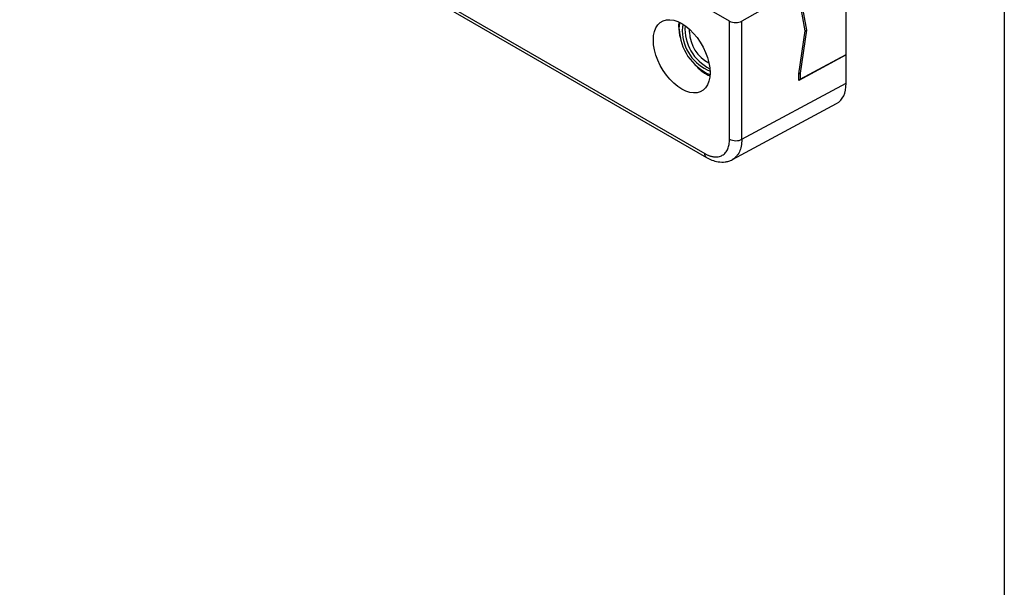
# Model space of a CAD drawing. Header units: millimetres. Extents: x 13 to 546, y 13 to 419.
# Tile 7 of 12: x 434 to 546, y 240 to 305. Entities that reach past the tile are written whole.
import ezdxf

# ---------------------------------------------------------------- set-up
doc = ezdxf.new("R2010")
doc.units = ezdxf.units.MM
doc.header["$LTSCALE"] = 2
doc.layers.add('TEXT', color=140, linetype='Continuous', lineweight=25)

msp = doc.modelspace()

# ---------------------------------------------------------------- linework, layer by layer
for p, q in [((528.071, 300.945), (528.071, 336.873)), ((433.875, 334.739), (511.957, 289.663)), ((434.082, 334.281), (512.165, 289.205)), ((514.785, 304.748), (501.196, 312.593)), ((522.675, 308.429), (516.187, 304.748)), ((523.394, 303.645), (522.675, 307.735)), ((522.816, 307.829), (523.538, 303.725)), ((509.002, 304.644), (508.979, 304.211)), ((514.785, 291.296), (514.785, 304.748)), ((516.187, 291.289), (516.187, 304.748)), ((510.216, 303.497), (510.236, 303.802)), ((522.675, 298.753), (523.394, 303.645)), ((523.538, 303.725), (522.816, 298.817)), ((528.071, 300.895), (522.675, 297.994)), ((522.816, 298.12), (528.071, 300.945)), ((528.026, 300.921), (528.071, 300.895)), ((528.071, 297.678), (528.071, 300.895)), ((522.675, 297.994), (522.675, 298.753)), ((522.816, 298.817), (522.816, 298.12)), ((516.187, 291.289), (528.071, 297.678)), ((515.102, 288.972), (526.991, 295.365))]:
    msp.add_line(p, q)
at = {"flags": 128}
for points in [[(506.101, 302.607), (506.134, 303.119), (506.232, 303.582), (506.393, 303.988), (506.614, 304.328), (506.89, 304.595), (507.216, 304.783), (507.585, 304.889), (507.99, 304.91), (508.422, 304.847), (508.873, 304.7), (509.332, 304.473), (509.792, 304.169), (510.243, 303.796), (510.675, 303.361), (511.079, 302.872), (511.448, 302.34), (511.774, 301.775), (512.051, 301.189), (512.272, 300.595), (512.433, 300.003), (512.531, 299.426), (512.564, 298.876), (512.531, 298.364), (512.433, 297.9), (512.272, 297.494), (512.051, 297.155), (511.774, 296.888), (511.448, 296.7), (511.079, 296.594), (510.675, 296.572), (510.243, 296.635), (509.792, 296.782), (509.332, 297.01), (508.873, 297.313), (508.422, 297.687), (507.99, 298.122), (507.585, 298.611), (507.216, 299.143), (506.89, 299.707), (506.614, 300.293), (506.393, 300.888), (506.232, 301.48), (506.134, 302.057), (506.101, 302.607)], [(509.054, 303.841), (509.088, 304.319), (509.138, 304.578)], [(509.494, 304.375), (509.432, 304.094), (509.398, 303.642)]]:
    msp.add_lwpolyline(points, dxfattribs=at)
for centre, radius, start, end in [((514.433, 304.279), 5.455, 180.71039, 195.49881), ((514.801, 303.898), 5.096, 176.32106, 243.67357), ((514.866, 303.988), 5.813, 181.44712, 246.48184), ((514.404, 303.718), 5.007, 180.87125, 248.3822), ((514.26, 303.603), 4.045, 181.50185, 243.18431), ((514.617, 302.987), 4.938, 223.84564, 245.21366)]:
    msp.add_arc(centre, radius, start, end)
for centre, major_axis, ratio, start_param, end_param in [((515.493, 305.164), (1, 0.008), 0.5823041, 3.9225514, 5.4758944), ((523.399, 303.809), (0.202, 0.003), 0.5768078, 4.639467, 5.4641011), ((522.677, 298.9), (0.2, -0.015), 0.5241036, 4.7691606, 5.5186476), ((522.677, 298.203), (0.2, -0.003), 0.5671246, 4.7085797, 5.4887598), ((524.535, 299.721), (-2.501, 4.332), 0.5772057, 3.1241433, 3.9269197)]:
    msp.add_ellipse(centre, major_axis=major_axis, ratio=ratio, start_param=start_param, end_param=end_param)
for points, knots in [([(511.957, 289.663), (512.002, 289.637), (512.091, 289.587), (512.225, 289.522), (512.357, 289.463), (512.488, 289.413), (512.617, 289.37), (512.746, 289.335), (512.873, 289.309), (513.046, 289.282), (513.261, 289.271), (513.509, 289.296), (513.744, 289.358), (513.961, 289.458), (514.156, 289.596), (514.327, 289.768), (514.473, 289.971), (514.589, 290.199), (514.678, 290.446), (514.74, 290.709), (514.778, 290.991), (514.783, 291.194), (514.785, 291.296)], [0, 0, 0, 0, 0.0302353, 0.0602715, 0.090175, 0.1200131, 0.1498533, 0.1797634, 0.2098107, 0.2400612, 0.3043296, 0.3686806, 0.4343139, 0.5000324, 0.5656652, 0.6313841, 0.6956513, 0.7600035, 0.8202547, 0.8799778, 0.939713, 1, 1, 1, 1]), ([(514.785, 291.296), (514.969, 291.19), (515.225, 291.128), (515.743, 291.125), (516.001, 291.185), (516.187, 291.289)], [0, 0, 0, 0, 0.5, 0.5, 1, 1, 1, 1]), ([(516.187, 291.289), (516.172, 291.019), (516.142, 290.485), (515.923, 289.828), (515.587, 289.334), (515.303, 289.053), (515.115, 288.985), (515.099, 288.979)], [0, 0, 0, 0, 0.2545492, 0.5024184, 0.7436084, 0.9781208, 1, 1, 1, 1]), ([(512.169, 289.206), (512.166, 289.206), (512.088, 289.222), (511.993, 289.372), (511.969, 289.566), (511.957, 289.663)], [0, 0, 0, 0, 0.0188386, 0.5094193, 1, 1, 1, 1]), ([(512.168, 289.203), (512.367, 289.1), (512.799, 288.876), (513.519, 288.689), (514.17, 288.677), (514.709, 288.789), (514.969, 288.91), (515.102, 288.973)], [0, 0, 0, 0, 0.19937616, 0.43199528, 0.69886216, 0.84528999, 1, 1, 1, 1])]:
    msp.add_open_spline(points, degree=3, knots=knots)
at = {"layer": 'TEXT'}
msp.add_line((546.1, 419.1), (546.1, 12.7), dxfattribs=at)

doc.saveas('drawing.dxf')
